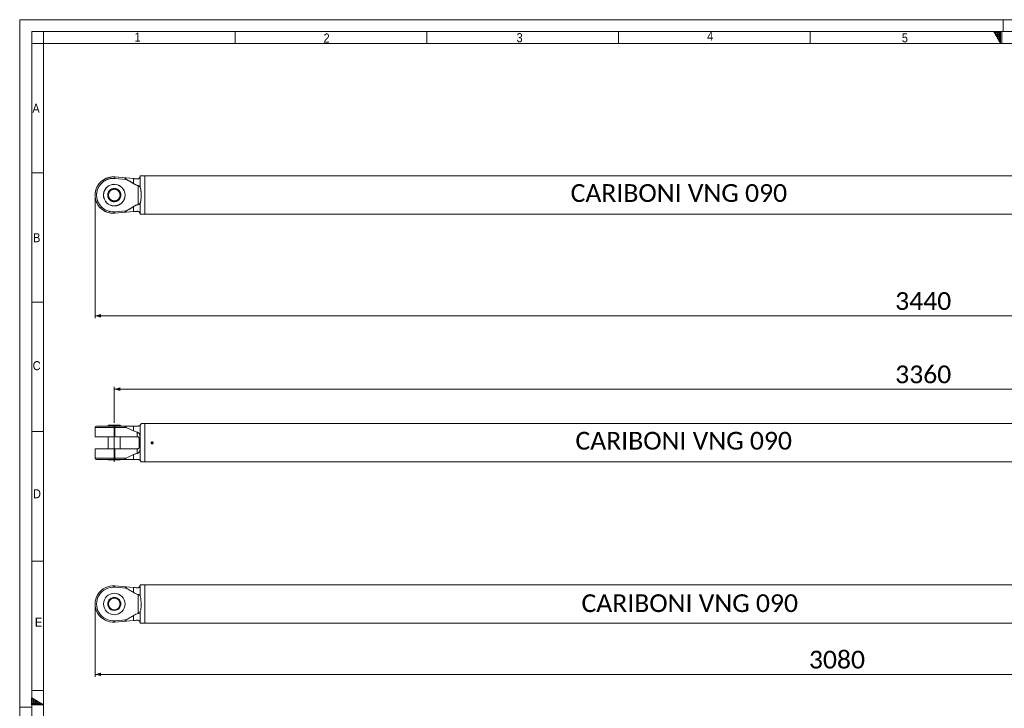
# Model space of a CAD drawing. Header units: millimetres. Extents: x 50 to 4155, y 50 to 2920.
# Tile 2 of 8: x 50 to 2105, y 1482 to 2920. Entities that reach past the tile are written whole.
import ezdxf

# ---------------------------------------------------------------- set-up
doc = ezdxf.new("R2010")
doc.units = ezdxf.units.MM
doc.header["$LTSCALE"] = 5
for name, pattern in [('SLD-Centro', [19.05, 15.24, -1.27, 1.27, -1.27]), ('SLD-Combinazione-di-due-tratteggi', [12.7, 6.35, -1.27, 1.27, -1.27, 1.27, -1.27]), ('SLD-Solido', [0])]:
    doc.linetypes.add(name, pattern=pattern)
doc.styles.add('SLDTEXTSTYLE0', font='GOTHIC.TTF', dxfattribs={"width": 0.913})
doc.styles.add('SLDTEXTSTYLE3', font='CALIBRI.TTF')
doc.styles.add('SLDTEXTSTYLE4', font='CALIBRIB.TTF')
doc.styles.add('SLDTEXTSTYLE5', font='CALIBRIZ.TTF')
doc.dimstyles.new('SLDDIMSTYLE0', dxfattribs={"dimtxt": 37.041667, "dimasz": 12.5, "dimexe": 0, "dimexo": 0.0625, "dimgap": 9.260417, "dimtad": 1, "dimrnd": 1e-09, "dimzin": 12, "dimdsep": 46, "dimtxsty": 'SLDTEXTSTYLE4', "dimsah": 1, "dimcen": 0.09, "dimadec": 0, "dimazin": 3, "dimtfac": 1, "dimtofl": 0, "dimtmove": 0, "dimatfit": 3, "dimfxl": 0, "dimfrac": 2, "dimtolj": 1, "dimtzin": 12, "dimarcsym": 0})

# ---------------------------------------------------------------- blocks, each defined once
blk = doc.blocks.new('_D')
at = {"color": 7, "linetype": 'SLD-Solido', "lineweight": 0}
for p, q in [((247.4, 2078.3), (247.4, 2153.8)), ((3607.4, 2148.8), (247.4, 2148.8)), ((3607.4, 2078.3), (3607.4, 2153.8))]:
    blk.add_line(p, q, dxfattribs=at)
for points in [[(247.4, 2148.8), (259.9, 2145), (259.9, 2152.5)], [(3607.4, 2148.8), (3594.9, 2152.5), (3594.9, 2145)]]:
    blk.add_solid(points, dxfattribs=at)
at = {"color": 7, "linetype": 'SLD-Solido', "lineweight": 0, "insert": (1877.4, 2198.1), "char_height": 37.04, "attachment_point": 1, "style": 'SLDTEXTSTYLE3'}
blk.add_mtext('3360', dxfattribs=at)
blk = doc.blocks.new('_D_1')
at = {"color": 7, "linetype": 'SLD-Solido', "lineweight": 0}
for p, q in [((207.4, 1695.3), (207.4, 1548.3)), ((3287.4, 1695.3), (3287.4, 1548.3)), ((207.4, 1553.3), (3287.4, 1553.3))]:
    blk.add_line(p, q, dxfattribs=at)
for points in [[(207.4, 1553.3), (219.9, 1549.5), (219.9, 1557)], [(3287.4, 1553.3), (3274.9, 1557), (3274.9, 1549.5)]]:
    blk.add_solid(points, dxfattribs=at)
at = {"color": 7, "linetype": 'SLD-Solido', "lineweight": 0, "insert": (1697.4, 1602.6), "char_height": 37.04, "attachment_point": 1, "style": 'SLDTEXTSTYLE3'}
blk.add_mtext('3080', dxfattribs=at)
blk = doc.blocks.new('_D_13')
at = {"color": 7, "linetype": 'SLD-Solido', "lineweight": 0}
for p, q in [((207.4, 2548.8), (207.4, 2296.8)), ((3647.4, 2548.8), (3647.4, 2296.8)), ((3647.4, 2301.8), (207.4, 2301.8))]:
    blk.add_line(p, q, dxfattribs=at)
for points in [[(207.4, 2301.8), (219.9, 2298.1), (219.9, 2305.6)], [(3647.4, 2301.8), (3634.9, 2305.6), (3634.9, 2298.1)]]:
    blk.add_solid(points, dxfattribs=at)
at = {"color": 7, "linetype": 'SLD-Solido', "lineweight": 0, "insert": (1877.4, 2351.2), "char_height": 37.04, "attachment_point": 1, "style": 'SLDTEXTSTYLE3'}
blk.add_mtext('3440', dxfattribs=at)

msp = doc.modelspace()

# ---------------------------------------------------------------- hatches: boundary and pattern name
at = {"linetype": 'Continuous'}
h = msp.add_hatch(dxfattribs=at)
h.set_pattern_fill('NET', color=8, scale=1.25, style=0)
h.paths.add_polyline_path([(2097.5, 2895), (2097.5, 2870), (2083.066, 2895)], flags=0)
h = msp.add_hatch(dxfattribs=at)
h.set_pattern_fill('NET', color=8, scale=1.25, style=0)
h.paths.add_polyline_path([(75, 1504.434), (100, 1490), (75, 1490)], flags=0)

# ---------------------------------------------------------------- linework, layer by layer
at = {"color": 7, "linetype": 'SLD-Solido', "lineweight": 0}
for p, q in [((4155, 2920), (50, 2920)), ((50, 2920), (50, 50)), ((4130, 2895), (75, 2895)), ((75, 2895), (75, 75)), ((100, 2870), (100, 2895)), ((500, 2870), (500, 2895)), ((900, 2870), (900, 2895)), ((1300, 2870), (1300, 2895)), ((1700, 2870), (1700, 2895)), ((2083.066, 2895), (2097.5, 2895)), ((2097.5, 2870), (2083.066, 2895)), ((2097.5, 2895), (2097.5, 2870)), ((2100, 2870), (2100, 2895)), ((100, 2870), (75, 2870)), ((100, 2600), (75, 2600)), ((100, 2330), (75, 2330)), ((100, 2060), (75, 2060)), ((100, 1790), (75, 1790)), ((100, 1520), (75, 1520)), ((75, 1490), (75, 1504.434)), ((75, 1504.434), (100, 1490)), ((100, 1490), (75, 1490))]:
    msp.add_line(p, q, dxfattribs=at)
at = {"color": 7, "linetype": 'SLD-Centro', "lineweight": 0}
for p, q in [((2102.5, 2920), (2102.5, 2895)), ((50, 1485), (75, 1485))]:
    msp.add_line(p, q, dxfattribs=at)
at = {"color": 7, "linetype": 'SLD-Solido', "lineweight": 15}
for p, q in [((4105, 2870), (100, 2870)), ((100, 2870), (100, 100)), ((248.759, 2591.664), (272.457, 2589.591)), ((272.457, 2589.591), (287.819, 2588.246)), ((311.447, 2593.808), (301.5, 2593.808)), ((301.5, 2593.597), (301.5, 2593.808)), ((301.5, 2570.001), (301.5, 2593.597)), ((324.372, 2593.808), (311.447, 2593.808)), ((311.447, 2513.808), (311.447, 2593.808)), ((2316.447, 2593.808), (328.547, 2593.808)), ((272.643, 2586.563), (248.497, 2588.675)), ((287.819, 2577.763), (287.819, 2588.246)), ((297.447, 2573.595), (297.447, 2534.022)), ((234.568, 2549.121), (235.701, 2549.533)), ((259.193, 2558.084), (260.325, 2558.496)), ((260.807, 2556.862), (259.665, 2556.446)), ((287.819, 2519.37), (287.819, 2529.854)), ((301.5, 2514.019), (301.5, 2537.616)), ((248.497, 2518.942), (272.643, 2521.054)), ((272.457, 2518.026), (248.759, 2515.953)), ((287.819, 2519.37), (272.457, 2518.026)), ((301.5, 2513.808), (301.5, 2514.019)), ((301.5, 2513.808), (311.447, 2513.808)), ((311.447, 2513.808), (2316.447, 2513.808)), ((311.447, 2076.752), (303.35, 2076.752)), ((2316.447, 2076.752), (311.447, 2076.752)), ((311.447, 1996.752), (311.447, 2076.752)), ((207.447, 2068.752), (207.447, 2049.252)), ((248.759, 2068.752), (207.447, 2068.752)), ((210.447, 2071.752), (248.497, 2071.752)), ((235.911, 2073.252), (233.313, 2071.752)), ((235.911, 2073.252), (247.447, 2073.252)), ((247.447, 2073.252), (258.983, 2073.252)), ((248.497, 2071.752), (272.643, 2071.752)), ((248.759, 2049.252), (248.759, 2068.752)), ((272.457, 2068.752), (248.759, 2068.752)), ((261.581, 2071.752), (258.983, 2073.252)), ((287.819, 2061.507), (272.457, 2068.752)), ((287.819, 2061.507), (287.819, 2071.752)), ((294.977, 2049.252), (294.977, 2059.11)), ((301.5, 2040.855), (301.5, 2073.328)), ((207.447, 2049.252), (248.759, 2049.252)), ((234.947, 2049.252), (234.947, 2024.252)), ((248.759, 2049.252), (294.977, 2049.252)), ((259.947, 2024.252), (259.947, 2049.252)), ((294.977, 2049.252), (295.447, 2049.252)), ((299.447, 2045.252), (299.447, 2028.252)), ((301.5, 2032.649), (301.5, 2040.855)), ((326.447, 2038.196), (325.197, 2037.474)), ((325.197, 2037.474), (325.197, 2036.031)), ((325.197, 2036.031), (326.447, 2035.309)), ((327.697, 2037.474), (326.447, 2038.196)), ((326.447, 2035.309), (327.697, 2036.031)), ((327.697, 2036.031), (327.697, 2037.474)), ((207.447, 2024.252), (207.447, 2004.752)), ((248.759, 2024.252), (207.447, 2024.252)), ((248.759, 2004.752), (248.759, 2024.252)), ((294.977, 2024.252), (248.759, 2024.252)), ((294.977, 2014.394), (294.977, 2024.252)), ((295.447, 2024.252), (294.977, 2024.252)), ((301.5, 2000.176), (301.5, 2032.649)), ((207.447, 2004.752), (248.759, 2004.752)), ((248.497, 2001.752), (210.447, 2001.752)), ((235.02, 2001.752), (235.311, 2000.952)), ((235.311, 2000.952), (247.447, 2000.952)), ((247.447, 2000.952), (259.583, 2000.952)), ((272.643, 2001.752), (248.497, 2001.752)), ((248.759, 2004.752), (272.457, 2004.752)), ((259.583, 2000.952), (259.874, 2001.752)), ((272.457, 2004.752), (287.819, 2011.997)), ((287.819, 2001.752), (287.819, 2011.997)), ((303.35, 1996.752), (311.447, 1996.752)), ((311.447, 1996.752), (2316.447, 1996.752)), ((272.643, 1733.014), (248.497, 1735.126)), ((248.759, 1738.115), (272.457, 1736.041)), ((272.457, 1736.041), (287.819, 1734.697)), ((287.819, 1724.214), (287.819, 1734.697)), ((311.447, 1740.259), (301.5, 1740.259)), ((301.5, 1740.048), (301.5, 1740.259)), ((301.5, 1716.452), (301.5, 1740.048)), ((324.372, 1740.259), (311.447, 1740.259)), ((311.447, 1660.259), (311.447, 1740.259)), ((2316.447, 1740.259), (328.547, 1740.259)), ((297.447, 1720.046), (297.447, 1680.473)), ((234.568, 1695.572), (235.701, 1695.984)), ((259.193, 1704.535), (260.325, 1704.947)), ((260.807, 1703.313), (259.665, 1702.897)), ((248.497, 1665.393), (272.643, 1667.505)), ((287.819, 1665.821), (272.457, 1664.477)), ((287.819, 1665.821), (287.819, 1676.305)), ((301.5, 1660.47), (301.5, 1684.067)), ((272.457, 1664.477), (248.759, 1662.404)), ((301.5, 1660.259), (301.5, 1660.47)), ((301.5, 1660.259), (311.447, 1660.259)), ((311.447, 1660.259), (2316.447, 1660.259))]:
    msp.add_line(p, q, dxfattribs=at)
at = {"color": 7, "linetype": 'SLD-Combinazione-di-due-tratteggi', "lineweight": 0}
for p, q in [((248.759, 2591.664), (272.457, 2589.591)), ((248.759, 2591.664), (272.457, 2589.591)), ((272.457, 2589.591), (287.819, 2588.246)), ((272.457, 2589.591), (287.819, 2588.246)), ((301.5, 2593.597), (301.5, 2593.808)), ((301.5, 2593.808), (311.447, 2593.808)), ((311.447, 2593.808), (301.5, 2593.808)), ((301.5, 2593.597), (301.5, 2593.808)), ((301.5, 2570.001), (301.5, 2593.597)), ((301.5, 2570.001), (301.5, 2593.597)), ((311.447, 2513.808), (311.447, 2593.808)), ((311.447, 2593.808), (324.347, 2593.808)), ((324.372, 2593.808), (311.447, 2593.808)), ((311.447, 2513.808), (311.447, 2593.808)), ((328.547, 2593.808), (2316.447, 2593.808)), ((2316.447, 2593.808), (328.547, 2593.808)), ((272.643, 2586.563), (248.497, 2588.675)), ((272.643, 2586.563), (248.497, 2588.675)), ((287.819, 2577.763), (287.819, 2588.246)), ((287.819, 2577.763), (287.819, 2588.246)), ((297.447, 2573.595), (297.447, 2534.022)), ((297.447, 2573.595), (297.447, 2534.022)), ((234.568, 2549.121), (235.701, 2549.533)), ((234.568, 2549.121), (235.701, 2549.533)), ((259.193, 2558.084), (260.325, 2558.496)), ((259.193, 2558.084), (260.325, 2558.496)), ((260.807, 2556.862), (259.665, 2556.446)), ((260.807, 2556.862), (259.665, 2556.446)), ((287.819, 2519.37), (287.819, 2529.854)), ((287.819, 2519.37), (287.819, 2529.854)), ((301.5, 2514.019), (301.5, 2537.616)), ((301.5, 2514.019), (301.5, 2537.616)), ((248.497, 2518.942), (272.643, 2521.054)), ((248.497, 2518.942), (272.643, 2521.054)), ((272.457, 2518.026), (248.759, 2515.953)), ((272.457, 2518.026), (248.759, 2515.953)), ((287.819, 2519.37), (272.457, 2518.026)), ((287.819, 2519.37), (272.457, 2518.026)), ((301.5, 2513.808), (301.5, 2514.019)), ((301.5, 2513.808), (301.5, 2514.019)), ((301.5, 2513.808), (311.447, 2513.808)), ((301.5, 2513.808), (311.447, 2513.808)), ((311.447, 2513.808), (2316.447, 2513.808)), ((311.447, 2513.808), (2316.447, 2513.808))]:
    msp.add_line(p, q, dxfattribs=at)
at = {"color": 7, "linetype": 'SLD-Centro', "lineweight": 15}
msp.add_line((247.447, 2073.252), (247.447, 1994.266), dxfattribs=at)
at = {"color": 7, "linetype": 'SLD-Solido', "lineweight": 15, "flags": 128}
for points in [[(248.497, 2588.675), (248.548, 2589.258), (248.597, 2589.819), (248.642, 2590.336), (248.682, 2590.788), (248.715, 2591.16), (248.739, 2591.436), (248.754, 2591.606), (248.759, 2591.664)], [(248.497, 2518.942), (248.548, 2518.359), (248.597, 2517.798), (248.642, 2517.281), (248.682, 2516.828), (248.715, 2516.457), (248.739, 2516.181), (248.754, 2516.01), (248.759, 2515.953)], [(248.497, 1735.126), (248.548, 1735.709), (248.597, 1736.27), (248.642, 1736.787), (248.682, 1737.239), (248.715, 1737.611), (248.739, 1737.887), (248.754, 1738.057), (248.759, 1738.115)], [(248.497, 1665.393), (248.548, 1664.81), (248.597, 1664.249), (248.642, 1663.732), (248.682, 1663.279), (248.715, 1662.908), (248.739, 1662.631), (248.754, 1662.461), (248.759, 1662.404)]]:
    msp.add_lwpolyline(points, dxfattribs=at)
at = {"color": 7, "linetype": 'SLD-Combinazione-di-due-tratteggi', "lineweight": 0, "flags": 128}
for points in [[(248.497, 2588.675), (248.548, 2589.258), (248.597, 2589.819), (248.642, 2590.336), (248.682, 2590.788), (248.715, 2591.16), (248.739, 2591.436), (248.754, 2591.606), (248.759, 2591.664)], [(248.497, 2588.675), (248.548, 2589.258), (248.597, 2589.819), (248.642, 2590.336), (248.682, 2590.788), (248.715, 2591.16), (248.739, 2591.436), (248.754, 2591.606), (248.759, 2591.664)], [(248.497, 2518.942), (248.548, 2518.359), (248.597, 2517.798), (248.642, 2517.281), (248.682, 2516.828), (248.715, 2516.457), (248.739, 2516.181), (248.754, 2516.01), (248.759, 2515.953)], [(248.497, 2518.942), (248.548, 2518.359), (248.597, 2517.798), (248.642, 2517.281), (248.682, 2516.828), (248.715, 2516.457), (248.739, 2516.181), (248.754, 2516.01), (248.759, 2515.953)]]:
    msp.add_lwpolyline(points, dxfattribs=at)
at = {"color": 7, "linetype": 'SLD-Solido', "lineweight": 15}
for centre, radius in [((247.447, 2553.808), 22.5), ((247.447, 2553.808), 12.5), ((247.447, 2553.808), 12.136), ((326.447, 2036.752), 1.634), ((247.447, 1700.259), 22.5), ((247.447, 1700.259), 12.5), ((247.447, 1700.259), 12.136)]:
    msp.add_circle(centre, radius, dxfattribs=at)
at = {"color": 7, "linetype": 'SLD-Combinazione-di-due-tratteggi', "lineweight": 0}
for radius in [22.5, 22.5, 12.5, 12.5, 12.136, 12.136]:
    msp.add_circle((247.447, 2553.808), radius, dxfattribs=at)
at = {"color": 7, "linetype": 'SLD-Solido', "lineweight": 15}
for centre, radius, start, end in [((245.447, 2553.808), 38, 85, 275), ((326.447, 2633.787), 40.033, 267.02998, 273.006836), ((245.447, 2553.808), 35, 85, 275), ((247.447, 2553.808), 13.705, 20, 200), ((247.447, 2553.808), 13.705, 200, 12.874546), ((247.447, 2553.808), 13.705, 12.874546, 20), ((210.447, 2068.752), 3, 90, 180), ((239.956, 2069.496), 8.834, 355.169143, 14.795956), ((210.447, 2004.752), 3, 180, 270), ((239.956, 2004.008), 8.834, 345.204044, 4.830857), ((245.447, 1700.259), 38, 85, 275), ((245.447, 1700.259), 35, 85, 275), ((326.447, 1780.238), 40.033, 267.02998, 273.006836), ((247.447, 1700.259), 13.705, 20, 200), ((247.447, 1700.259), 13.705, 200, 12.874546), ((247.447, 1700.259), 13.705, 12.874546, 20)]:
    msp.add_arc(centre, radius, start, end, dxfattribs=at)
at = {"color": 7, "linetype": 'SLD-Combinazione-di-due-tratteggi', "lineweight": 0}
for centre, radius, start, end in [((245.447, 2553.808), 38, 85, 275), ((245.447, 2553.808), 38, 85, 275), ((326.447, 2633.787), 40.033, 267.02998, 273.006836), ((245.447, 2553.808), 35, 85, 275), ((245.447, 2553.808), 35, 85, 275), ((247.447, 2553.808), 13.705, 20, 200), ((247.447, 2553.808), 13.705, 20, 200), ((247.447, 2553.808), 13.705, 200, 12.874546), ((247.447, 2553.808), 13.705, 200, 12.874546), ((247.447, 2553.808), 13.705, 12.874546, 20), ((247.447, 2553.808), 13.705, 12.874546, 20)]:
    msp.add_arc(centre, radius, start, end, dxfattribs=at)
at = {"color": 7, "linetype": 'SLD-Solido', "lineweight": 15}
for points, knots in [([(272.457, 2589.591), (272.014, 2589.619), (271.274, 2589.666), (270.455, 2589.569), (270.025, 2589.396), (269.83, 2589.214), (269.767, 2588.998), (269.819, 2588.739), (270.046, 2588.366), (270.839, 2587.602), (271.8, 2587.018), (272.549, 2586.614), (272.643, 2586.563)], [0, 0, 0, 0, 0.19122691, 0.32019285, 0.38151564, 0.43223266, 0.47249781, 0.51277589, 0.56865681, 0.66728575, 0.95804491, 1, 1, 1, 1]), ([(294.977, 2587.62), (295.508, 2587.617), (296.565, 2587.611), (298.144, 2588.133), (299.399, 2588.957), (300.289, 2589.921), (301.008, 2591.084), (301.417, 2592.298), (301.493, 2593.194), (301.498, 2593.487), (301.5, 2593.597)], [0, 0, 0, 0, 0.0743981, 0.14819059, 0.26776046, 0.36873889, 0.46996286, 0.67276169, 0.87603144, 1, 1, 1, 1]), ([(287.819, 2577.763), (285.337, 2579.305), (280.368, 2582.393), (275.22, 2585.172), (272.643, 2586.563)], [0, 0, 0, 0, 0.49952598, 1, 1, 1, 1]), ([(287.819, 2588.246), (288.955, 2588.147), (291.251, 2587.946), (293.726, 2587.73), (294.977, 2587.62)], [0, 0, 0, 0, 0.494702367, 1, 1, 1, 1]), ([(297.447, 2573.595), (297.001, 2573.696), (295.408, 2574.059), (292.737, 2575.035), (289.996, 2576.405), (288.399, 2577.401), (287.819, 2577.763)], [0, 0, 0, 0, 0.12992725, 0.46484462, 0.80555935, 1, 1, 1, 1]), ([(301.5, 2570.001), (301.281, 2570.413), (300.836, 2571.249), (299.893, 2572.341), (298.754, 2573.204), (297.854, 2573.473), (297.447, 2573.595)], [0, 0, 0, 0, 0.25696134, 0.52133511, 0.7836002, 1, 1, 1, 1]), ([(301.5, 2537.616), (301.791, 2538.334), (302.374, 2539.773), (302.969, 2542.993), (303.329, 2547.264), (303.361, 2552.764), (303.391, 2558.474), (303.1, 2563.367), (302.57, 2567.241), (301.856, 2569.083), (301.5, 2570.001)], [0, 0, 0, 0, 0.0738613, 0.14793369, 0.30576151, 0.46383942, 0.63810105, 0.81217856, 0.90630275, 1, 1, 1, 1]), ([(272.643, 2521.054), (275.215, 2522.443), (280.364, 2525.221), (285.333, 2528.309), (287.819, 2529.854)], [0, 0, 0, 0, 0.49962761, 1, 1, 1, 1]), ([(287.819, 2529.854), (287.991, 2529.964), (289.539, 2530.949), (292.63, 2532.676), (295.827, 2533.569), (297.447, 2534.022)], [0, 0, 0, 0, 0.05804936, 0.52246403, 1, 1, 1, 1]), ([(297.447, 2534.022), (297.955, 2534.187), (298.965, 2534.515), (300.427, 2535.746), (301.085, 2536.893), (301.5, 2537.616)], [0, 0, 0, 0, 0.2720994, 0.54141394, 1, 1, 1, 1]), ([(272.643, 2521.054), (272.031, 2520.711), (271.111, 2520.195), (270.213, 2519.441), (269.879, 2518.996), (269.769, 2518.717), (269.793, 2518.485), (269.934, 2518.284), (270.31, 2518.081), (271.164, 2517.946), (271.955, 2517.995), (272.457, 2518.026)], [0, 0, 0, 0, 0.27345458, 0.41069807, 0.46204041, 0.51386873, 0.55379219, 0.59360483, 0.65837809, 0.78329681, 1, 1, 1, 1]), ([(294.977, 2519.997), (293.754, 2519.89), (291.278, 2519.673), (288.981, 2519.472), (287.819, 2519.37)], [0, 0, 0, 0, 0.494118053, 1, 1, 1, 1]), ([(301.5, 2514.019), (301.505, 2514.202), (301.515, 2514.567), (301.359, 2515.627), (300.837, 2516.89), (299.882, 2518.227), (298.59, 2519.266), (297.024, 2519.881), (295.827, 2520.047), (295.155, 2520.007), (294.977, 2519.997)], [0, 0, 0, 0, 0.18623, 0.37289878, 0.55822533, 0.69034205, 0.82325631, 0.90602942, 0.97516165, 1, 1, 1, 1]), ([(301.5, 2073.328), (301.786, 2073.629), (302.366, 2074.237), (302.972, 2075.324), (303.292, 2076.29), (303.376, 2076.822), (303.354, 2076.704), (303.35, 2076.682)], [0, 0, 0, 0, 0.14617755, 0.29585409, 0.60796536, 0.92764902, 1, 1, 1, 1]), ([(272.643, 2071.752), (272.031, 2071.735), (271.111, 2071.709), (270.213, 2071.428), (269.879, 2071.154), (269.769, 2070.926), (269.793, 2070.674), (269.934, 2070.389), (270.31, 2069.972), (271.164, 2069.367), (271.955, 2068.991), (272.457, 2068.752)], [0, 0, 0, 0, 0.27345458, 0.41069807, 0.46204041, 0.51386873, 0.55379219, 0.59360483, 0.65837809, 0.78329681, 1, 1, 1, 1]), ([(272.643, 2071.752), (275.215, 2071.752), (280.364, 2071.752), (285.333, 2071.752), (287.819, 2071.752)], [0, 0, 0, 0, 0.49962761, 1, 1, 1, 1]), ([(287.819, 2071.752), (288.281, 2071.752), (289.843, 2071.752), (292.668, 2071.752), (295.476, 2071.752), (297.106, 2071.752), (297.447, 2071.752)], [0, 0, 0, 0, 0.15510708, 0.52465318, 0.90078216, 1, 1, 1, 1]), ([(294.977, 2059.11), (293.754, 2059.371), (291.278, 2059.9), (288.981, 2060.967), (287.819, 2061.507)], [0, 0, 0, 0, 0.494118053, 1, 1, 1, 1]), ([(301.5, 2040.855), (301.505, 2042.204), (301.515, 2044.905), (301.359, 2048.852), (300.837, 2052.289), (299.882, 2055.153), (298.59, 2057.138), (297.024, 2058.402), (295.827, 2058.939), (295.155, 2059.074), (294.977, 2059.11)], [0, 0, 0, 0, 0.18623, 0.37289878, 0.55822533, 0.69034205, 0.82325631, 0.90602942, 0.97516165, 1, 1, 1, 1]), ([(297.447, 2071.752), (297.955, 2071.793), (298.965, 2071.873), (300.427, 2072.468), (301.085, 2072.996), (301.5, 2073.328)], [0, 0, 0, 0, 0.2720994, 0.54141394, 1, 1, 1, 1]), ([(295.447, 2049.252), (295.848, 2049.217), (296.648, 2049.146), (297.733, 2048.601), (298.659, 2047.756), (299.257, 2046.67), (299.438, 2045.753), (299.446, 2045.322), (299.447, 2045.252)], [0, 0, 0, 0, 0.18508196, 0.36952187, 0.5693993, 0.80011093, 0.96771901, 1, 1, 1, 1]), ([(328.547, 2036.752), (328.524, 2036.988), (328.477, 2037.46), (328.116, 2038.088), (327.583, 2038.566), (326.918, 2038.84), (326.201, 2038.878), (325.511, 2038.677), (324.927, 2038.259), (324.514, 2037.672), (324.319, 2036.98), (324.363, 2036.263), (324.642, 2035.602), (325.124, 2035.07), (325.755, 2034.727), (326.465, 2034.612), (327.172, 2034.739), (327.797, 2035.092), (328.268, 2035.632), (328.513, 2036.218), (328.537, 2036.603), (328.547, 2036.752)], [0, 0, 0, 0, 0.053635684, 0.10727244, 0.160953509, 0.21466721, 0.268341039, 0.321946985, 0.37558271, 0.429281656, 0.482987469, 0.536626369, 0.590235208, 0.643896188, 0.697609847, 0.751296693, 0.804918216, 0.858541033, 0.912226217, 0.96593405, 1, 1, 1, 1]), ([(287.819, 2011.997), (288.955, 2012.526), (291.251, 2013.595), (293.726, 2014.126), (294.977, 2014.394)], [0, 0, 0, 0, 0.494702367, 1, 1, 1, 1]), ([(294.977, 2014.394), (295.508, 2014.536), (296.565, 2014.819), (298.143, 2015.938), (299.395, 2017.506), (300.285, 2019.468), (301.007, 2022.085), (301.402, 2025.586), (301.495, 2029.363), (301.499, 2031.75), (301.5, 2032.649)], [0, 0, 0, 0, 0.07439943, 0.14819323, 0.26776524, 0.3676129, 0.46996778, 0.67069215, 0.87602923, 1, 1, 1, 1]), ([(299.447, 2028.252), (299.412, 2027.86), (299.344, 2027.079), (298.823, 2026.008), (297.986, 2025.068), (296.804, 2024.381), (295.871, 2024.293), (295.447, 2024.252)], [0, 0, 0, 0, 0.18131893, 0.36144695, 0.56894283, 0.80422298, 1, 1, 1, 1]), ([(272.457, 2004.752), (272.014, 2004.543), (271.274, 2004.192), (270.455, 2003.645), (270.025, 2003.231), (269.83, 2002.936), (269.767, 2002.678), (269.819, 2002.439), (270.046, 2002.181), (270.839, 2001.83), (271.8, 2001.758), (272.549, 2001.753), (272.643, 2001.752)], [0, 0, 0, 0, 0.19122691, 0.32019285, 0.38151564, 0.43223266, 0.47249781, 0.51277589, 0.56865681, 0.66728575, 0.95804491, 1, 1, 1, 1]), ([(287.819, 2001.752), (285.337, 2001.752), (280.368, 2001.752), (275.22, 2001.752), (272.643, 2001.752)], [0, 0, 0, 0, 0.49952598, 1, 1, 1, 1]), ([(297.447, 2001.752), (297.001, 2001.752), (295.408, 2001.752), (292.737, 2001.752), (289.996, 2001.752), (288.399, 2001.752), (287.819, 2001.752)], [0, 0, 0, 0, 0.12992725, 0.46484462, 0.80555935, 1, 1, 1, 1]), ([(301.5, 2000.176), (301.281, 2000.363), (300.836, 2000.742), (299.893, 2001.267), (298.754, 2001.669), (297.854, 2001.726), (297.447, 2001.752)], [0, 0, 0, 0, 0.25696134, 0.52133511, 0.7836002, 1, 1, 1, 1]), ([(303.35, 1996.822), (303.348, 1996.844), (303.346, 1996.895), (303.113, 1997.824), (302.56, 1999.016), (301.856, 1999.787), (301.5, 2000.176)], [0, 0, 0, 0, 0.27188246, 0.62437225, 0.80998948, 1, 1, 1, 1]), ([(272.457, 1736.041), (272.014, 1736.07), (271.274, 1736.117), (270.455, 1736.02), (270.025, 1735.847), (269.83, 1735.665), (269.767, 1735.449), (269.819, 1735.19), (270.046, 1734.817), (270.839, 1734.053), (271.8, 1733.469), (272.549, 1733.065), (272.643, 1733.014)], [0, 0, 0, 0, 0.19122691, 0.32019285, 0.38151564, 0.43223266, 0.47249781, 0.51277589, 0.56865681, 0.66728575, 0.95804491, 1, 1, 1, 1]), ([(287.819, 1724.214), (285.337, 1725.756), (280.368, 1728.844), (275.22, 1731.623), (272.643, 1733.014)], [0, 0, 0, 0, 0.49952598, 1, 1, 1, 1]), ([(287.819, 1734.697), (288.955, 1734.598), (291.251, 1734.397), (293.726, 1734.181), (294.977, 1734.071)], [0, 0, 0, 0, 0.494702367, 1, 1, 1, 1]), ([(294.977, 1734.071), (295.508, 1734.068), (296.565, 1734.062), (298.144, 1734.584), (299.399, 1735.408), (300.289, 1736.372), (301.008, 1737.535), (301.417, 1738.749), (301.493, 1739.645), (301.498, 1739.937), (301.5, 1740.048)], [0, 0, 0, 0, 0.0743981, 0.14819059, 0.26776046, 0.36873889, 0.46996286, 0.67276169, 0.87603144, 1, 1, 1, 1]), ([(297.447, 1720.046), (297.001, 1720.147), (295.408, 1720.51), (292.737, 1721.486), (289.996, 1722.856), (288.399, 1723.852), (287.819, 1724.214)], [0, 0, 0, 0, 0.12992725, 0.46484462, 0.80555935, 1, 1, 1, 1]), ([(301.5, 1716.452), (301.281, 1716.864), (300.836, 1717.7), (299.893, 1718.792), (298.754, 1719.655), (297.854, 1719.924), (297.447, 1720.046)], [0, 0, 0, 0, 0.25696134, 0.52133511, 0.7836002, 1, 1, 1, 1]), ([(301.5, 1684.067), (301.791, 1684.785), (302.374, 1686.223), (302.969, 1689.444), (303.329, 1693.715), (303.361, 1699.215), (303.391, 1704.925), (303.1, 1709.818), (302.57, 1713.692), (301.856, 1715.534), (301.5, 1716.452)], [0, 0, 0, 0, 0.0738613, 0.14793369, 0.30576151, 0.46383942, 0.63810105, 0.81217856, 0.90630275, 1, 1, 1, 1]), ([(272.643, 1667.505), (272.031, 1667.162), (271.111, 1666.646), (270.213, 1665.892), (269.879, 1665.447), (269.769, 1665.168), (269.793, 1664.936), (269.934, 1664.735), (270.31, 1664.531), (271.164, 1664.397), (271.955, 1664.446), (272.457, 1664.477)], [0, 0, 0, 0, 0.27345458, 0.41069807, 0.46204041, 0.51386873, 0.55379219, 0.59360483, 0.65837809, 0.78329681, 1, 1, 1, 1]), ([(272.643, 1667.505), (275.215, 1668.893), (280.364, 1671.672), (285.333, 1674.76), (287.819, 1676.305)], [0, 0, 0, 0, 0.49962761, 1, 1, 1, 1]), ([(287.819, 1676.305), (287.991, 1676.415), (289.539, 1677.4), (292.63, 1679.127), (295.827, 1680.02), (297.447, 1680.473)], [0, 0, 0, 0, 0.05804936, 0.52246403, 1, 1, 1, 1]), ([(294.977, 1666.448), (293.754, 1666.341), (291.278, 1666.124), (288.981, 1665.923), (287.819, 1665.821)], [0, 0, 0, 0, 0.494118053, 1, 1, 1, 1]), ([(301.5, 1660.47), (301.505, 1660.653), (301.515, 1661.018), (301.359, 1662.078), (300.837, 1663.341), (299.882, 1664.678), (298.59, 1665.717), (297.024, 1666.332), (295.827, 1666.498), (295.155, 1666.458), (294.977, 1666.448)], [0, 0, 0, 0, 0.18623, 0.37289878, 0.55822533, 0.69034205, 0.82325631, 0.90602942, 0.97516165, 1, 1, 1, 1]), ([(297.447, 1680.473), (297.955, 1680.638), (298.965, 1680.966), (300.427, 1682.197), (301.085, 1683.344), (301.5, 1684.067)], [0, 0, 0, 0, 0.2720994, 0.54141394, 1, 1, 1, 1])]:
    msp.add_open_spline(points, degree=3, knots=knots, dxfattribs=at)
at = {"color": 7, "linetype": 'SLD-Combinazione-di-due-tratteggi', "lineweight": 0}
for points, knots in [([(272.457, 2589.591), (272.014, 2589.619), (271.274, 2589.666), (270.455, 2589.569), (270.025, 2589.396), (269.83, 2589.214), (269.767, 2588.998), (269.819, 2588.739), (270.046, 2588.366), (270.839, 2587.602), (271.8, 2587.018), (272.549, 2586.614), (272.643, 2586.563)], [0, 0, 0, 0, 0.19122691, 0.32019285, 0.38151564, 0.43223266, 0.47249781, 0.51277589, 0.56865681, 0.66728575, 0.95804491, 1, 1, 1, 1]), ([(272.457, 2589.591), (272.014, 2589.619), (271.274, 2589.666), (270.455, 2589.569), (270.025, 2589.396), (269.83, 2589.214), (269.767, 2588.998), (269.819, 2588.739), (270.046, 2588.366), (270.839, 2587.602), (271.8, 2587.018), (272.549, 2586.614), (272.643, 2586.563)], [0, 0, 0, 0, 0.19122691, 0.32019285, 0.38151564, 0.43223266, 0.47249781, 0.51277589, 0.56865681, 0.66728575, 0.95804491, 1, 1, 1, 1]), ([(294.977, 2587.62), (295.508, 2587.617), (296.565, 2587.611), (298.144, 2588.133), (299.399, 2588.957), (300.289, 2589.921), (301.008, 2591.084), (301.417, 2592.298), (301.493, 2593.194), (301.498, 2593.487), (301.5, 2593.597)], [0, 0, 0, 0, 0.0743981, 0.14819059, 0.26776046, 0.36873889, 0.46996286, 0.67276169, 0.87603144, 1, 1, 1, 1]), ([(294.977, 2587.62), (295.508, 2587.617), (296.565, 2587.611), (298.144, 2588.133), (299.399, 2588.957), (300.289, 2589.921), (301.008, 2591.084), (301.417, 2592.298), (301.493, 2593.194), (301.498, 2593.487), (301.5, 2593.597)], [0, 0, 0, 0, 0.0743981, 0.14819059, 0.26776046, 0.36873889, 0.46996286, 0.67276169, 0.87603144, 1, 1, 1, 1]), ([(324.347, 2593.808), (324.358, 2593.808), (324.385, 2593.806), (324.644, 2593.793), (325.123, 2593.774), (325.756, 2593.757), (326.465, 2593.751), (327.172, 2593.758), (327.797, 2593.775), (328.268, 2593.794), (328.513, 2593.807), (328.537, 2593.808), (328.547, 2593.808)], [0, 0, 0, 0, 0.07351578, 0.180703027, 0.287994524, 0.395391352, 0.502734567, 0.609947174, 0.717162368, 0.824502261, 0.931887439, 1, 1, 1, 1]), ([(287.819, 2577.763), (285.337, 2579.305), (280.368, 2582.393), (275.22, 2585.172), (272.643, 2586.563)], [0, 0, 0, 0, 0.49952598, 1, 1, 1, 1]), ([(287.819, 2577.763), (285.337, 2579.305), (280.368, 2582.393), (275.22, 2585.172), (272.643, 2586.563)], [0, 0, 0, 0, 0.49952598, 1, 1, 1, 1]), ([(287.819, 2588.246), (288.955, 2588.147), (291.251, 2587.946), (293.726, 2587.73), (294.977, 2587.62)], [0, 0, 0, 0, 0.494702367, 1, 1, 1, 1]), ([(287.819, 2588.246), (288.955, 2588.147), (291.251, 2587.946), (293.726, 2587.73), (294.977, 2587.62)], [0, 0, 0, 0, 0.494702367, 1, 1, 1, 1]), ([(297.447, 2573.595), (297.001, 2573.696), (295.408, 2574.059), (292.737, 2575.035), (289.996, 2576.405), (288.399, 2577.401), (287.819, 2577.763)], [0, 0, 0, 0, 0.12992725, 0.46484462, 0.80555935, 1, 1, 1, 1]), ([(297.447, 2573.595), (297.001, 2573.696), (295.408, 2574.059), (292.737, 2575.035), (289.996, 2576.405), (288.399, 2577.401), (287.819, 2577.763)], [0, 0, 0, 0, 0.12992725, 0.46484462, 0.80555935, 1, 1, 1, 1]), ([(301.5, 2570.001), (301.281, 2570.413), (300.836, 2571.249), (299.893, 2572.341), (298.754, 2573.204), (297.854, 2573.473), (297.447, 2573.595)], [0, 0, 0, 0, 0.25696134, 0.52133511, 0.7836002, 1, 1, 1, 1]), ([(301.5, 2570.001), (301.281, 2570.413), (300.836, 2571.249), (299.893, 2572.341), (298.754, 2573.204), (297.854, 2573.473), (297.447, 2573.595)], [0, 0, 0, 0, 0.25696134, 0.52133511, 0.7836002, 1, 1, 1, 1]), ([(301.5, 2537.616), (301.791, 2538.334), (302.374, 2539.773), (302.969, 2542.993), (303.329, 2547.264), (303.361, 2552.764), (303.391, 2558.474), (303.1, 2563.367), (302.57, 2567.241), (301.856, 2569.083), (301.5, 2570.001)], [0, 0, 0, 0, 0.0738613, 0.14793369, 0.30576151, 0.46383942, 0.63810105, 0.81217856, 0.90630275, 1, 1, 1, 1]), ([(301.5, 2537.616), (301.791, 2538.334), (302.374, 2539.773), (302.969, 2542.993), (303.329, 2547.264), (303.361, 2552.764), (303.391, 2558.474), (303.1, 2563.367), (302.57, 2567.241), (301.856, 2569.083), (301.5, 2570.001)], [0, 0, 0, 0, 0.0738613, 0.14793369, 0.30576151, 0.46383942, 0.63810105, 0.81217856, 0.90630275, 1, 1, 1, 1]), ([(272.643, 2521.054), (275.215, 2522.443), (280.364, 2525.221), (285.333, 2528.309), (287.819, 2529.854)], [0, 0, 0, 0, 0.49962761, 1, 1, 1, 1]), ([(272.643, 2521.054), (275.215, 2522.443), (280.364, 2525.221), (285.333, 2528.309), (287.819, 2529.854)], [0, 0, 0, 0, 0.49962761, 1, 1, 1, 1]), ([(287.819, 2529.854), (287.991, 2529.964), (289.539, 2530.949), (292.63, 2532.676), (295.827, 2533.569), (297.447, 2534.022)], [0, 0, 0, 0, 0.05804936, 0.52246403, 1, 1, 1, 1]), ([(287.819, 2529.854), (287.991, 2529.964), (289.539, 2530.949), (292.63, 2532.676), (295.827, 2533.569), (297.447, 2534.022)], [0, 0, 0, 0, 0.05804936, 0.52246403, 1, 1, 1, 1]), ([(297.447, 2534.022), (297.955, 2534.187), (298.965, 2534.515), (300.427, 2535.746), (301.085, 2536.893), (301.5, 2537.616)], [0, 0, 0, 0, 0.2720994, 0.54141394, 1, 1, 1, 1]), ([(297.447, 2534.022), (297.955, 2534.187), (298.965, 2534.515), (300.427, 2535.746), (301.085, 2536.893), (301.5, 2537.616)], [0, 0, 0, 0, 0.2720994, 0.54141394, 1, 1, 1, 1]), ([(272.643, 2521.054), (272.031, 2520.711), (271.111, 2520.195), (270.213, 2519.441), (269.879, 2518.996), (269.769, 2518.717), (269.793, 2518.485), (269.934, 2518.284), (270.31, 2518.081), (271.164, 2517.946), (271.955, 2517.995), (272.457, 2518.026)], [0, 0, 0, 0, 0.27345458, 0.41069807, 0.46204041, 0.51386873, 0.55379219, 0.59360483, 0.65837809, 0.78329681, 1, 1, 1, 1]), ([(272.643, 2521.054), (272.031, 2520.711), (271.111, 2520.195), (270.213, 2519.441), (269.879, 2518.996), (269.769, 2518.717), (269.793, 2518.485), (269.934, 2518.284), (270.31, 2518.081), (271.164, 2517.946), (271.955, 2517.995), (272.457, 2518.026)], [0, 0, 0, 0, 0.27345458, 0.41069807, 0.46204041, 0.51386873, 0.55379219, 0.59360483, 0.65837809, 0.78329681, 1, 1, 1, 1]), ([(294.977, 2519.997), (293.754, 2519.89), (291.278, 2519.673), (288.981, 2519.472), (287.819, 2519.37)], [0, 0, 0, 0, 0.494118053, 1, 1, 1, 1]), ([(294.977, 2519.997), (293.754, 2519.89), (291.278, 2519.673), (288.981, 2519.472), (287.819, 2519.37)], [0, 0, 0, 0, 0.494118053, 1, 1, 1, 1]), ([(301.5, 2514.019), (301.505, 2514.202), (301.515, 2514.567), (301.359, 2515.627), (300.837, 2516.89), (299.882, 2518.227), (298.59, 2519.266), (297.024, 2519.881), (295.827, 2520.047), (295.155, 2520.007), (294.977, 2519.997)], [0, 0, 0, 0, 0.18623, 0.37289878, 0.55822533, 0.69034205, 0.82325631, 0.90602942, 0.97516165, 1, 1, 1, 1]), ([(301.5, 2514.019), (301.505, 2514.202), (301.515, 2514.567), (301.359, 2515.627), (300.837, 2516.89), (299.882, 2518.227), (298.59, 2519.266), (297.024, 2519.881), (295.827, 2520.047), (295.155, 2520.007), (294.977, 2519.997)], [0, 0, 0, 0, 0.18623, 0.37289878, 0.55822533, 0.69034205, 0.82325631, 0.90602942, 0.97516165, 1, 1, 1, 1])]:
    msp.add_open_spline(points, degree=3, knots=knots, dxfattribs=at)

# ---------------------------------------------------------------- texts
at = {"color": 7, "linetype": 'Continuous', "lineweight": 0, "attachment_point": 1}
for s, insert, char_height, style in [('1', (289.545, 2892.94), 18.81, 'SLDTEXTSTYLE0'), ('2', (684.2, 2891.147), 18.81, 'SLDTEXTSTYLE0'), ('3', (1087.075, 2891.843), 18.81, 'SLDTEXTSTYLE0'), ('4', (1484.831, 2894.999), 18.81, 'SLDTEXTSTYLE0'), ('5', (1891.25, 2891.609), 18.81, 'SLDTEXTSTYLE0'), ('A', (76.461, 2744.421), 18.81, 'SLDTEXTSTYLE0'), ('CARIBONI VNG 090', (1199.991, 2576.67), 37.04167, 'SLDTEXTSTYLE5'), ('B', (77.885, 2474.303), 18.81, 'SLDTEXTSTYLE0'), ('C', (77.168, 2207.153), 18.81, 'SLDTEXTSTYLE0'), ('CARIBONI VNG 090', (1210.084, 2059.588), 37.04167, 'SLDTEXTSTYLE5'), ('D', (77.713, 1939.814), 18.81, 'SLDTEXTSTYLE0'), ('CARIBONI VNG 090', (1222.702, 1720.464), 37.04167, 'SLDTEXTSTYLE5'), ('E', (81.758, 1671.757), 18.81, 'SLDTEXTSTYLE0')]:
    msp.add_mtext(s, dxfattribs=dict(at, insert=insert, char_height=char_height, style=style))

# ---------------------------------------------------------------- dimensions: what is measured, and where the dimension line sits
at = {"color": 7, "linetype": 'SLD-Solido', "lineweight": 0}
for base, p1, p2, picture, middle in [((207.447, 2301.808), (3647.447, 2553.808), (207.447, 2553.808), '_D_13', (1927.447, 2301.808)), ((247.447, 2148.752), (3607.447, 2073.252), (247.447, 2073.252), '_D', (1927.447, 2148.752)), ((3287.447, 1553.259), (207.447, 1700.259), (3287.447, 1700.259), '_D_1', (1747.447, 1553.259))]:
    dim = msp.add_linear_dim(base=base, p1=p1, p2=p2, dimstyle='SLDDIMSTYLE0', dxfattribs=at)
    dim.commit()
    dim.dimension.update_dxf_attribs({"geometry": picture, "text_midpoint": middle, "dimtype": 160})

doc.saveas('drawing.dxf')
